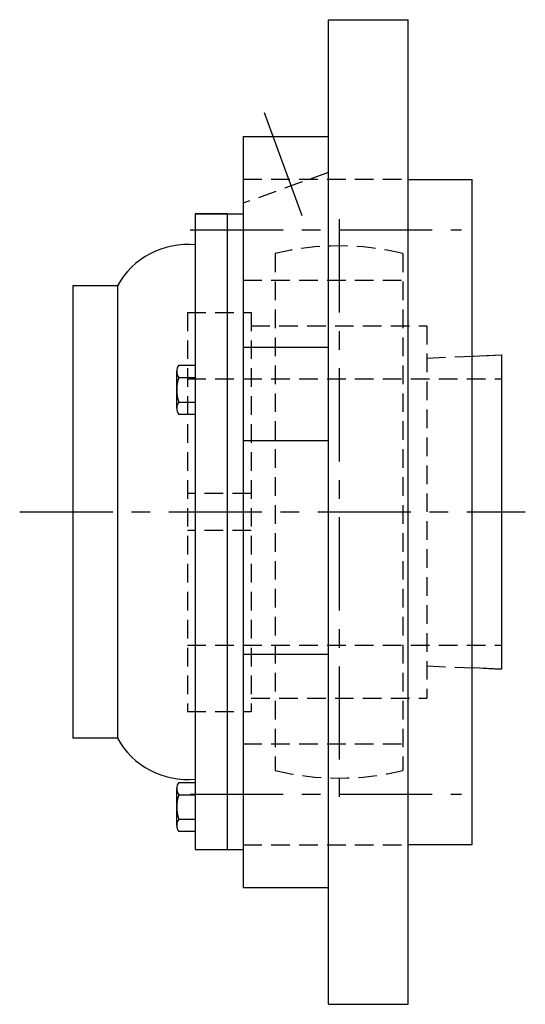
# Model space of a CAD drawing. Extents: x -102 to 238, y -103 to 237.
# Tile 11 of 11: x 143 to 238, y -93 to 92. Entities that reach past the tile are written whole.
import ezdxf

# ---------------------------------------------------------------- set-up
doc = ezdxf.new("R2010")
doc.units = 0
doc.header["$LTSCALE"] = 14
doc.linetypes.add('CENTER', pattern=[2, 1.25, -0.25, 0.25, -0.25])
doc.linetypes.add('HIDDEN', pattern=[0.375, 0.25, -0.125])
doc.layers.get('0').update_dxf_attribs({"linetype": 'CONTINUOUS'})
doc.layers.add('CENTER', color=1, linetype='CENTER')
doc.layers.add('HIDDEN', color=3, linetype='HIDDEN')

msp = doc.modelspace()

# ---------------------------------------------------------------- linework, layer by layer
for p, q in [((200.5, -92.5), (200.5, 92.5)), ((200.5, 92.5), (215.5, 92.5)), ((215.5, -92.5), (215.5, 92.5)), ((184.5, 70.53), (184.5, -70.53)), ((184.5, 70.53), (200.5, 70.53)), ((215.5, 62.5), (227.5, 62.5)), ((227.5, -62.5), (227.5, 62.5)), ((175.5, 56), (175.5, -63.43)), ((181.5, 56), (175.5, 56)), ((175.5, 56), (184.5, 56)), ((181.5, 56), (181.5, -63.43)), ((152.5, 42.5), (152.5, -42.5)), ((160.86, 42.5), (152.5, 42.5)), ((160.86, 42.5), (160.86, -42.5)), ((184.5, 30.96), (200.5, 30.96)), ((227.5, 29.27), (233, 29.5)), ((233, 29.5), (233, -29.5)), ((172, 19.5), (172, 26.43)), ((172.42, 27.58), (175.5, 27.58)), ((172.42, 25.27), (175.5, 25.27)), ((172.42, 20.65), (175.5, 20.65)), ((175.5, 18.34), (172.42, 18.34)), ((184.5, 13.46), (200.5, 13.46)), ((184.5, -26.73), (200.5, -26.73)), ((233, -29.5), (227.5, -29.27)), ((160.86, -42.5), (152.5, -42.5)), ((172.42, -50.81), (175.5, -50.81)), ((172, -58.9), (172, -51.97)), ((172.42, -53.12), (175.5, -53.12)), ((172.42, -57.74), (175.5, -57.74)), ((175.5, -60.05), (172.42, -60.05)), ((215.5, -62.5), (227.5, -62.5)), ((175.5, -63.43), (184.5, -63.43)), ((184.5, -70.53), (200.5, -70.53)), ((200.5, -92.5), (215.5, -92.5))]:
    msp.add_line(p, q)
for centre, radius, start, end in [((173.99, 35.25), 15, 84.218, 151.0967), ((173.81, 26.43), 1.81, 140.463, 219.537), ((178.63, 22.96), 6.63, 159.6253, 200.3747), ((173.81, 19.5), 1.81, 140.463, 219.537), ((173.99, -35.25), 15, 208.9033, 275.782), ((173.81, -51.97), 1.81, 140.463, 219.537), ((178.63, -55.43), 6.63, 159.6253, 200.3747), ((173.81, -58.9), 1.81, 140.463, 219.537)]:
    msp.add_arc(centre, radius, start, end)
at = {"layer": 'CENTER', "linetype": 'CONTINUOUS'}
msp.add_line((195.55, 55.64), (188.51, 75), dxfattribs=at)
at = {"layer": 'CENTER'}
for p, q in [((202.5, 55), (202.5, -55)), ((174.5, 53.03), (225.5, 53.03)), ((142.5, 0), (237.5, 0)), ((174.5, -53.03), (225.5, -53.03))]:
    msp.add_line(p, q, dxfattribs=at)
at = {"layer": 'HIDDEN'}
for p, q in [((200.5, 63.82), (184.5, 58)), ((184.5, 62.53), (215.5, 62.53)), ((190.5, 48.54), (190.5, -48.54)), ((214.5, 48.54), (214.5, -48.54)), ((184.5, 43.53), (215.5, 43.53)), ((174, 37.5), (174, -37.5)), ((174, 37.5), (186, 37.5)), ((186, 37.5), (186, -37.5)), ((186, 35), (219, 35)), ((219, 35), (219, -35)), ((219, 28.92), (233, 29.5)), ((233, 29.5), (233, -29.5)), ((174, 25), (233, 25)), ((186, 3.5), (174, 3.5)), ((186, -3.5), (174, -3.5)), ((174, -25), (233, -25)), ((219, -28.92), (233, -29.5)), ((186, -35), (219, -35)), ((174, -37.5), (186, -37.5)), ((184.5, -43.53), (215.5, -43.53)), ((184.5, -62.53), (215.5, -62.53))]:
    msp.add_line(p, q, dxfattribs=at)
for start, end in [(76.1135, 103.8865), (256.1135, 283.8865)]:
    msp.add_arc((202.5, 0), 50, start, end, dxfattribs=at)

doc.saveas('drawing.dxf')
